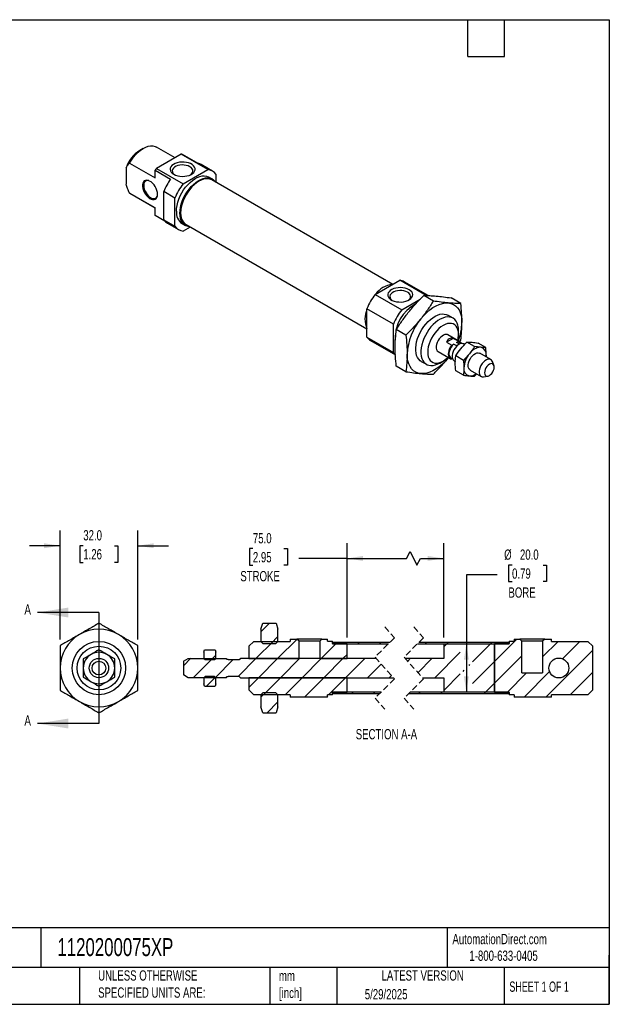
# Model space of a CAD drawing. Header units: millimetres. Extents: x 13 to 546, y 13 to 419.
# Tile 2 of 2: x 303 to 546, y 13 to 419. Entities that reach past the tile are written whole.
import ezdxf

# ---------------------------------------------------------------- set-up
doc = ezdxf.new("R2010")
doc.units = ezdxf.units.MM
doc.header["$LTSCALE"] = 2
doc.linetypes.add('SLD-Dashed', pattern=[1.905, 1.27, -0.635])
doc.linetypes.add('SLD-Solid', pattern=[0])
doc.layers.add('DIMENSIONS', color=140, linetype='SLD-Solid', lineweight=25)
doc.layers.add('TEXT', color=140, linetype='SLD-Solid', lineweight=25)
doc.layers.add('HATCH', color=6, linetype='SLD-Solid')
doc.styles.add('SLDTEXTSTYLE0', font='TXT', dxfattribs={"width": 0.7})
doc.styles.add('SLDTEXTSTYLE1', font='TXT', dxfattribs={"width": 0.65})
doc.dimstyles.new('SLDDIMSTYLE1', dxfattribs={"dimtxt": 4.316016, "dimasz": 6.604, "dimexe": 0, "dimexo": 0.0625, "dimgap": 1.079004, "dimtad": 0, "dimtih": 1, "dimtoh": 1, "dimrnd": 1e-09, "dimzin": 4, "dimdsep": 46, "dimtxsty": 'SLDTEXTSTYLE0', "dimsah": 1, "dimcen": 0.09, "dimadec": 0, "dimazin": 1, "dimtfac": 1, "dimtmove": 0, "dimatfit": 0, "dimfxl": 0, "dimfrac": 2, "dimtolj": 1, "dimtzin": 12, "dimarcsym": 0})
doc.dimstyles.new('SLDDIMSTYLE3', dxfattribs={"dimtxt": 4.316016, "dimasz": 6.604, "dimexe": 0, "dimexo": 0.0625, "dimgap": 1.079004, "dimtad": 0, "dimtih": 1, "dimtoh": 1, "dimrnd": 1e-09, "dimzin": 4, "dimdsep": 46, "dimtxsty": 'SLDTEXTSTYLE0', "dimsah": 1, "dimcen": 0.09, "dimadec": 0, "dimazin": 1, "dimtfac": 1, "dimtofl": 0, "dimtmove": 0, "dimatfit": 3, "dimfxl": 0, "dimfrac": 2, "dimtolj": 1, "dimtzin": 12, "dimarcsym": 0})

# ---------------------------------------------------------------- blocks, each defined once
blk = doc.blocks.new('_D_7')
at = {"layer": 'DIMENSIONS'}
for p, q in [((319.55, 163.28), (319.55, 208.32)), ((351.55, 163.28), (351.55, 208.32)), ((319.55, 201.97), (306.85, 201.97)), ((329.08, 201.97), (327.63, 201.97)), ((327.63, 201.97), (327.63, 195.11)), ((341.9, 201.97), (343.35, 201.97)), ((343.35, 201.97), (343.35, 195.11)), ((351.55, 201.97), (364.25, 201.97)), ((327.63, 195.11), (329.08, 195.11)), ((343.35, 195.11), (341.9, 195.11))]:
    blk.add_line(p, q, dxfattribs=at)
for points in [[(319.55, 201.97), (312.94, 202.99), (312.94, 200.96)], [(351.55, 201.97), (358.15, 200.96), (358.15, 202.99)]]:
    blk.add_solid(points, dxfattribs=at)
at = {"layer": 'DIMENSIONS', "char_height": 4.233, "attachment_point": 1, "style": 'SLDTEXTSTYLE0'}
for s, insert in [('32.0', (329.08, 208.4)), ('1.26', (329.08, 200.57))]:
    blk.add_mtext(s, dxfattribs=dict(at, insert=insert))
blk = doc.blocks.new('_D_18')
at = {"layer": 'DIMENSIONS'}
for p, q in [((505.98, 194.01), (504.53, 194.01)), ((504.53, 194.01), (504.53, 187.15)), ((518.8, 194.01), (520.25, 194.01)), ((520.25, 194.01), (520.25, 187.15)), ((499.82, 189.97), (487.12, 189.97)), ((487.12, 189.97), (487.12, 161.5)), ((504.53, 187.15), (505.98, 187.15)), ((520.25, 187.15), (518.8, 187.15)), ((487.12, 161.5), (487.12, 141.5))]:
    blk.add_line(p, q, dxfattribs=at)
for points in [[(487.12, 161.5), (486.11, 154.89), (488.14, 154.89)], [(487.12, 141.5), (488.14, 148.1), (486.11, 148.1)]]:
    blk.add_solid(points, dxfattribs=at)
at = {"layer": 'DIMENSIONS', "char_height": 4.233, "attachment_point": 1, "style": 'SLDTEXTSTYLE0'}
for s, insert in [('%%c', (502.72, 200.43)), ('20.0', (509.24, 200.43)), ('0.79', (505.98, 192.61)), ('BORE', (504.49, 184.78))]:
    blk.add_mtext(s, dxfattribs=dict(at, insert=insert))
blk = doc.blocks.new('_D_19')
at = {"layer": 'DIMENSIONS'}
for p, q in [((399.06, 200.77), (397.61, 200.77)), ((397.61, 200.77), (397.61, 193.91)), ((411.88, 200.77), (413.33, 200.77)), ((413.33, 200.77), (413.33, 193.91)), ((437.89, 164.11), (437.89, 203.09)), ((462.5, 196.74), (463.91, 199.56)), ((463.91, 199.56), (466.74, 193.91)), ((477.79, 164.04), (477.79, 203.09)), ((437.89, 196.74), (418.03, 196.74)), ((437.89, 196.74), (462.5, 196.74)), ((466.74, 193.91), (468.15, 196.74)), ((468.15, 196.74), (477.79, 196.74)), ((397.61, 193.91), (399.06, 193.91)), ((413.33, 193.91), (411.88, 193.91))]:
    blk.add_line(p, q, dxfattribs=at)
for points in [[(437.89, 196.74), (444.5, 195.72), (444.5, 197.75)], [(477.79, 196.74), (471.19, 197.75), (471.19, 195.72)]]:
    blk.add_solid(points, dxfattribs=at)
at = {"layer": 'DIMENSIONS', "char_height": 4.233, "attachment_point": 1, "style": 'SLDTEXTSTYLE0'}
for s, insert in [('75.0', (399.06, 207.2)), ('2.95', (399.06, 199.37)), ('STROKE', (393.88, 191.55))]:
    blk.add_mtext(s, dxfattribs=dict(at, insert=insert))
blk = doc.blocks.new('SW_HATCH_0')
at = {"layer": 'HATCH', "color": 0}
for p, q in [((-102.08, 6.5), (-105.62, 2.97)), ((-102.08, 6.5), (-105.62, 2.97)), ((-102.08, 6.5), (-105.62, 2.97)), ((-98.62, 0.99), (-101.39, -1.79)), ((-98.62, 0.99), (-101.39, -1.79)), ((-98.62, 0.99), (-101.39, -1.79)), ((0, 0), (-9.22, -9.22)), ((0, 0), (-9.22, -9.22)), ((0, 0), (-9.22, -9.22)), ((-100.58, -0.97), (-107.58, -7.97)), ((-100.58, -0.97), (-107.58, -7.97)), ((-100.58, -0.97), (-107.58, -7.97)), ((-90.69, -0.07), (-98.6, -7.97)), ((-90.69, -0.07), (-98.6, -7.97)), ((-90.69, -0.07), (-98.6, -7.97)), ((-74.56, -1.9), (-80.64, -7.97)), ((-74.56, -1.9), (-80.64, -7.97)), ((-74.56, -1.9), (-80.64, -7.97)), ((-74, -1.34), (-74.64, -1.97)), ((-74, -1.34), (-74.64, -1.97)), ((-74, -1.34), (-74.64, -1.97)), ((-65.02, -1.34), (-65.66, -1.97)), ((-65.02, -1.34), (-65.66, -1.97)), ((-65.02, -1.34), (-65.66, -1.97)), ((-56.04, -1.34), (-56.68, -1.97)), ((-56.04, -1.34), (-56.68, -1.97)), ((-56.04, -1.34), (-56.68, -1.97)), ((-37.26, -1.34), (-37.9, -1.97)), ((-37.26, -1.34), (-37.9, -1.97)), ((-37.26, -1.34), (-37.9, -1.97)), ((-28.92, -1.97), (-30.22, -3.28)), ((-28.92, -1.97), (-30.22, -3.28)), ((-28.92, -1.97), (-30.22, -3.28)), ((-28.28, -1.34), (-28.92, -1.97)), ((-28.28, -1.34), (-28.92, -1.97)), ((-28.28, -1.34), (-28.92, -1.97)), ((-10.96, -1.97), (-18.37, -9.39)), ((-10.96, -1.97), (-18.37, -9.39)), ((-10.96, -1.97), (-18.37, -9.39)), ((-10.32, -1.34), (-10.96, -1.97)), ((-10.32, -1.34), (-10.96, -1.97)), ((-10.32, -1.34), (-10.96, -1.97)), ((16.99, -0.97), (10.56, -7.4)), ((16.99, -0.97), (10.56, -7.4)), ((16.99, -0.97), (10.56, -7.4)), ((25.97, -0.97), (18.78, -8.16)), ((25.97, -0.97), (18.78, -8.16)), ((25.97, -0.97), (18.78, -8.16)), ((-134.52, -7.97), (-137.62, -11.07)), ((-134.52, -7.97), (-137.62, -11.07)), ((-134.52, -7.97), (-137.62, -11.07)), ((-125.54, -7.97), (-133.54, -15.97)), ((-125.54, -7.97), (-133.54, -15.97)), ((-125.54, -7.97), (-133.54, -15.97)), ((-124.22, -6.65), (-126.08, -8.52)), ((-124.22, -6.65), (-126.08, -8.52)), ((-124.22, -6.65), (-126.08, -8.52)), ((-107.58, -7.97), (-115.08, -15.47)), ((-107.58, -7.97), (-115.08, -15.47)), ((-107.58, -7.97), (-115.08, -15.47)), ((-98.6, -7.97), (-106.6, -15.97)), ((-98.6, -7.97), (-106.6, -15.97)), ((-98.6, -7.97), (-106.6, -15.97)), ((-89.62, -7.97), (-97.62, -15.97)), ((-89.62, -7.97), (-97.62, -15.97)), ((-89.62, -7.97), (-97.62, -15.97)), ((-80.64, -7.97), (-88.64, -15.97)), ((-80.64, -7.97), (-88.64, -15.97)), ((-80.64, -7.97), (-88.64, -15.97)), ((-71.66, -7.97), (-79.66, -15.97)), ((-71.66, -7.97), (-79.66, -15.97)), ((-71.66, -7.97), (-79.66, -15.97)), ((-70.12, -6.44), (-71.66, -7.97)), ((-70.12, -6.44), (-71.66, -7.97)), ((-70.12, -6.44), (-71.66, -7.97)), ((-62.68, -7.97), (-70.68, -15.97)), ((-62.68, -7.97), (-70.68, -15.97)), ((-62.68, -7.97), (-70.68, -15.97)), ((-43.9, -7.97), (-45.08, -9.16)), ((-43.9, -7.97), (-45.08, -9.16)), ((-43.9, -7.97), (-45.08, -9.16)), ((-34.92, -7.97), (-40.85, -13.91)), ((-34.92, -7.97), (-40.85, -13.91)), ((-34.92, -7.97), (-40.85, -13.91)), ((-23.4, -5.44), (-33.94, -15.97)), ((-23.4, -5.44), (-33.94, -15.97)), ((-23.4, -5.44), (-33.94, -15.97)), ((2, -6.98), (-9.22, -18.2)), ((2, -6.98), (-9.22, -18.2)), ((2, -6.98), (-9.22, -18.2)), ((31.28, -4.64), (11.97, -23.95)), ((31.28, -4.64), (11.97, -23.95)), ((31.28, -4.64), (11.97, -23.95)), ((-117.06, -8.47), (-124.56, -15.97)), ((-117.06, -8.47), (-124.56, -15.97)), ((-117.06, -8.47), (-124.56, -15.97)), ((-56.04, -10.32), (-61.7, -15.97)), ((-56.04, -10.32), (-61.7, -15.97)), ((-56.04, -10.32), (-61.7, -15.97)), ((-19.56, -10.58), (-19.89, -10.9)), ((-19.56, -10.58), (-19.89, -10.9)), ((-19.56, -10.58), (-19.89, -10.9)), ((-9.22, -9.22), (-18.37, -18.37)), ((-9.22, -9.22), (-18.37, -18.37)), ((-9.22, -9.22), (-18.37, -18.37)), ((-124.39, -15.8), (-128.06, -19.48)), ((-124.39, -15.8), (-128.06, -19.48)), ((-124.39, -15.8), (-128.06, -19.48)), ((-106.6, -15.97), (-110.62, -19.99)), ((-106.6, -15.97), (-110.62, -19.99)), ((-106.6, -15.97), (-110.62, -19.99)), ((-97.62, -15.97), (-104.62, -22.97)), ((-97.62, -15.97), (-104.62, -22.97)), ((-97.62, -15.97), (-104.62, -22.97)), ((-88.64, -15.97), (-95.64, -22.97)), ((-88.64, -15.97), (-95.64, -22.97)), ((-88.64, -15.97), (-95.64, -22.97)), ((-79.66, -15.97), (-87.63, -23.95)), ((-79.66, -15.97), (-87.63, -23.95)), ((-79.66, -15.97), (-87.63, -23.95)), ((-70.68, -15.97), (-77.78, -23.07)), ((-70.68, -15.97), (-77.78, -23.07)), ((-70.68, -15.97), (-77.78, -23.07)), ((-51.81, -15.07), (-52.72, -15.97)), ((-51.81, -15.07), (-52.72, -15.97)), ((-51.81, -15.07), (-52.72, -15.97)), ((-23.4, -14.42), (-30.22, -21.24)), ((-23.4, -14.42), (-30.22, -21.24)), ((-23.4, -14.42), (-30.22, -21.24)), ((-21.89, -12.9), (-22.35, -13.37)), ((-21.89, -12.9), (-22.35, -13.37)), ((-21.89, -12.9), (-22.35, -13.37)), ((3.96, -14), (-4.09, -22.05)), ((3.96, -14), (-4.09, -22.05)), ((3.96, -14), (-4.09, -22.05)), ((13.47, -13.47), (2.99, -23.95)), ((13.47, -13.47), (2.99, -23.95)), ((13.47, -13.47), (2.99, -23.95)), ((31.28, -13.62), (21.93, -22.97)), ((31.28, -13.62), (21.93, -22.97)), ((31.28, -13.62), (21.93, -22.97)), ((-9.22, -18.2), (-12.99, -21.97)), ((-9.22, -18.2), (-12.99, -21.97)), ((-9.22, -18.2), (-12.99, -21.97)), ((-103.8, -22.16), (-105.62, -23.97)), ((-103.8, -22.16), (-105.62, -23.97)), ((-103.8, -22.16), (-105.62, -23.97)), ((-78.12, -23.42), (-78.65, -23.95)), ((-78.12, -23.42), (-78.65, -23.95)), ((-78.12, -23.42), (-78.65, -23.95)), ((-67.7, -21.97), (-68.33, -22.61)), ((-67.7, -21.97), (-68.33, -22.61)), ((-67.7, -21.97), (-68.33, -22.61)), ((-58.72, -21.97), (-59.35, -22.61)), ((-58.72, -21.97), (-59.35, -22.61)), ((-58.72, -21.97), (-59.35, -22.61)), ((-39.94, -21.97), (-40.57, -22.61)), ((-39.94, -21.97), (-40.57, -22.61)), ((-39.94, -21.97), (-40.57, -22.61)), ((-30.96, -21.97), (-31.59, -22.61)), ((-30.96, -21.97), (-31.59, -22.61)), ((-30.96, -21.97), (-31.59, -22.61)), ((-12.99, -21.97), (-13.63, -22.61)), ((-12.99, -21.97), (-13.63, -22.61)), ((-12.99, -21.97), (-13.63, -22.61)), ((-4.01, -21.97), (-4.65, -22.61)), ((-4.01, -21.97), (-4.65, -22.61)), ((-4.01, -21.97), (-4.65, -22.61)), ((-98.62, -25.96), (-103.11, -30.45)), ((-98.62, -25.96), (-103.11, -30.45)), ((-98.62, -25.96), (-103.11, -30.45))]:
    blk.add_line(p, q, dxfattribs=at)

msp = doc.modelspace()

# ---------------------------------------------------------------- linework, layer by layer
for p, q in [((353.795, 365.977), (352.381, 365.16)), ((366.935, 362.112), (359.296, 366.522)), ((369.463, 363.571), (359.343, 357.73)), ((380.423, 357.244), (369.463, 363.571)), ((376.424, 359.796), (370.06, 363.47)), ((346.725, 357.913), (346.725, 351.18)), ((348.14, 359.895), (358.746, 353.771)), ((359.343, 357.73), (370.304, 351.402)), ((382.338, 356.627), (377.742, 359.28)), ((358.746, 356.938), (365.11, 353.264)), ((358.746, 353.771), (358.746, 356.938)), ((370.304, 351.402), (380.423, 357.244)), ((382.327, 353.342), (380.913, 354.158)), ((383.831, 355.276), (383.831, 351.937)), ((456.726, 309.855), (382.095, 352.939)), ((358.746, 341.442), (348.14, 347.565)), ((348.297, 347.469), (348.14, 347.565)), ((348.297, 347.469), (358.746, 341.437)), ((366.896, 345.5), (362.299, 348.153)), ((362.299, 336.467), (362.299, 348.153)), ((366.896, 333.814), (366.896, 345.5)), ((358.746, 338.275), (358.746, 341.442)), ((362.687, 336), (358.746, 338.275)), ((362.299, 336.467), (366.896, 333.814)), ((363.793, 335.117), (368.389, 332.464)), ((369.814, 334.932), (371.228, 334.116)), ((373.196, 333.516), (370.304, 331.846)), ((371.46, 334.518), (446.092, 291.435)), ((449.499, 305.684), (459.619, 311.525)), ((470.579, 305.198), (459.619, 311.525)), ((471.374, 305.227), (461.534, 310.908)), ((449.499, 305.684), (460.46, 299.356)), ((473.51, 302.972), (469.55, 305.258)), ((460.46, 299.356), (468.124, 303.781)), ((484.823, 301.961), (480.864, 304.247)), ((457.052, 293.454), (446.092, 299.781)), ((446.092, 288.095), (446.092, 299.781)), ((481.626, 295.903), (479.504, 297.127)), ((457.052, 281.768), (457.052, 293.454)), ((462.196, 288.898), (458.236, 291.184)), ((484.49, 286.166), (479.54, 289.024)), ((483.904, 289.234), (483.904, 290.866)), ((446.092, 288.095), (457.052, 281.768)), ((447.585, 286.745), (457.847, 280.821)), ((481.738, 287.575), (478.999, 285.994)), ((478.999, 285.994), (481.121, 284.77)), ((481.121, 284.77), (481.894, 285.216)), ((483.859, 286.351), (481.738, 287.575)), ((481.894, 285.216), (483.025, 284.563)), ((483.086, 285.904), (483.859, 286.351)), ((484.217, 285.251), (483.086, 285.904)), ((484.974, 285.425), (484.29, 285.82)), ((484.392, 286.223), (484.823, 286.875)), ((486.45, 285.035), (486.045, 285.268)), ((490.502, 284.206), (487.347, 286.027)), ((495.098, 283.795), (491.944, 285.616)), ((475.54, 282.096), (480.49, 279.238)), ((497.218, 278.819), (492.692, 281.431)), ((495.246, 279.957), (495.289, 280.62)), ((495.289, 280.62), (495.254, 279.952)), ((468.505, 278.074), (470.626, 276.85)), ((476.127, 277.395), (477.541, 278.211)), ((479.662, 279.552), (479.748, 279.667)), ((479.751, 279.665), (479.662, 279.552)), ((480.69, 279.585), (481.374, 279.19)), ((481.365, 279.195), (481.121, 279.054)), ((482.046, 278.34), (482.603, 278.018)), ((485.906, 278.488), (482.751, 280.309)), ((498.512, 276.452), (497.86, 278.046)), ((462.196, 273.812), (458.236, 276.098)), ((485.906, 272.359), (482.751, 274.181)), ((488.693, 274.503), (493.218, 271.89)), ((490.502, 271.949), (491.4, 272.94)), ((494.209, 271.721), (495.914, 271.953)), ((402.393, 167.499), (403.093, 169.974)), ((402.393, 167.499), (402.393, 162.499)), ((403.093, 169.974), (408.693, 169.974)), ((408.693, 169.974), (409.393, 167.499)), ((409.393, 162.499), (409.393, 167.499)), ((414.393, 163.474), (414.393, 162.499)), ((414.393, 163.474), (417.243, 163.474)), ((418.11, 162.607), (417.243, 163.474)), ((427.543, 163.474), (417.243, 163.474)), ((418.11, 155.499), (418.11, 162.607)), ((426.676, 162.607), (418.11, 162.607)), ((427.543, 163.474), (426.676, 162.607)), ((426.676, 162.607), (426.676, 155.499)), ((427.543, 163.474), (429.893, 163.474)), ((429.893, 162.599), (429.893, 163.474)), ((429.893, 162.599), (431.893, 162.599)), ((431.893, 161.574), (431.893, 162.599)), ((504.791, 162.599), (504.791, 161.574)), ((504.791, 162.599), (506.791, 162.599)), ((506.791, 163.474), (506.791, 162.599)), ((506.791, 163.474), (509.141, 163.474)), ((510.008, 162.607), (509.141, 163.474)), ((519.441, 163.474), (509.141, 163.474)), ((510.008, 149.474), (510.008, 162.607)), ((518.574, 162.607), (510.008, 162.607)), ((519.441, 163.474), (518.574, 162.607)), ((518.574, 162.607), (518.574, 149.474)), ((519.441, 163.474), (522.291, 163.474)), ((522.291, 162.499), (522.291, 163.474)), ((378.793, 157.999), (379.062, 159.005)), ((379.062, 159.005), (383.523, 159.005)), ((383.523, 159.005), (383.793, 157.999)), ((397.393, 160.499), (399.393, 162.499)), ((397.393, 160.499), (397.393, 155.499)), ((399.393, 162.499), (414.393, 162.499)), ((402.393, 162.499), (403.205, 161.687)), ((403.205, 161.687), (408.581, 161.687)), ((408.581, 161.687), (409.393, 162.499)), ((431.893, 162.134), (431.893, 161.499)), ((431.893, 162.134), (455.582, 162.134)), ((431.893, 161.574), (437.893, 161.574)), ((431.893, 161.499), (454.947, 161.499)), ((437.893, 155.499), (437.893, 161.574)), ((466.947, 161.499), (504.791, 161.499)), ((467.582, 162.134), (504.791, 162.134)), ((477.791, 161.499), (498.791, 161.499)), ((477.791, 161.499), (477.791, 155.499)), ((498.791, 161.574), (498.791, 141.424)), ((498.791, 161.574), (504.791, 161.574)), ((498.791, 141.499), (498.791, 161.499)), ((504.791, 161.499), (504.791, 162.134)), ((522.291, 162.499), (537.291, 162.499)), ((537.291, 162.499), (539.291, 160.499)), ((539.291, 142.499), (539.291, 160.499)), ((370.393, 154.344), (372.393, 155.499)), ((372.393, 155.499), (388.193, 155.499)), ((378.793, 157.999), (378.793, 155.499)), ((378.793, 155.499), (379.334, 154.957)), ((379.334, 154.957), (383.251, 154.957)), ((383.251, 154.957), (383.793, 155.499)), ((383.793, 155.499), (383.793, 157.999)), ((388.193, 155.099), (388.193, 155.499)), ((388.193, 155.099), (388.693, 155.099)), ((388.693, 155.099), (388.793, 154.999)), ((388.793, 154.999), (393.393, 154.999)), ((393.393, 154.999), (393.893, 155.499)), ((449.878, 155.499), (393.893, 155.499)), ((397.393, 155.499), (418.11, 155.499)), ((426.676, 155.499), (437.893, 155.499)), ((477.791, 155.499), (461.878, 155.499)), ((370.393, 154.344), (370.393, 148.654)), ((372.393, 147.499), (370.393, 148.654)), ((388.193, 147.499), (372.393, 147.499)), ((379.334, 148.04), (378.793, 147.499)), ((378.793, 147.499), (378.793, 144.999)), ((383.251, 148.04), (379.334, 148.04)), ((383.793, 147.499), (383.251, 148.04)), ((383.793, 144.999), (383.793, 147.499)), ((388.693, 147.899), (388.193, 147.899)), ((388.193, 147.499), (388.193, 147.899)), ((388.793, 147.999), (388.693, 147.899)), ((393.393, 147.999), (388.793, 147.999)), ((393.893, 147.499), (393.393, 147.999)), ((393.893, 147.499), (457.001, 147.499)), ((437.893, 147.499), (397.393, 147.499)), ((397.393, 147.499), (397.393, 142.499)), ((437.893, 141.424), (437.893, 147.499)), ((469.001, 147.499), (477.791, 147.499)), ((477.791, 147.499), (477.791, 141.499)), ((510.008, 149.474), (518.574, 149.474)), ((379.062, 143.993), (378.793, 144.999)), ((379.062, 143.993), (383.523, 143.993)), ((383.793, 144.999), (383.523, 143.993)), ((399.393, 140.499), (397.393, 142.499)), ((539.291, 142.499), (537.291, 140.499)), ((414.393, 140.499), (399.393, 140.499)), ((403.205, 141.311), (402.393, 140.499)), ((402.393, 140.499), (402.393, 135.499)), ((408.581, 141.311), (403.205, 141.311)), ((409.393, 140.499), (408.581, 141.311)), ((409.393, 135.499), (409.393, 140.499)), ((414.393, 140.499), (414.393, 139.524)), ((429.893, 139.524), (414.393, 139.524)), ((429.893, 139.524), (429.893, 140.399)), ((431.893, 140.399), (429.893, 140.399)), ((431.893, 141.499), (431.893, 140.864)), ((451.932, 141.499), (431.893, 141.499)), ((437.893, 141.424), (431.893, 141.424)), ((431.893, 140.399), (431.893, 141.424)), ((451.297, 140.864), (431.893, 140.864)), ((504.791, 140.864), (463.297, 140.864)), ((504.791, 141.499), (463.932, 141.499)), ((498.791, 141.499), (477.791, 141.499)), ((504.791, 141.424), (498.791, 141.424)), ((504.791, 140.864), (504.791, 141.499)), ((504.791, 141.424), (504.791, 140.399)), ((506.791, 140.399), (504.791, 140.399)), ((506.791, 140.399), (506.791, 139.524)), ((522.291, 139.524), (506.791, 139.524)), ((537.291, 140.499), (522.291, 140.499)), ((522.291, 139.524), (522.291, 140.499)), ((403.093, 133.024), (402.393, 135.499)), ((409.393, 135.499), (408.693, 133.024)), ((403.093, 133.024), (408.693, 133.024))]:
    msp.add_line(p, q)
at = {"color": 7, "linetype": 'SLD-Dashed', "lineweight": 18}
for p, q in [((453.44, 168.484), (457.44, 163.991)), ((465.44, 168.484), (469.44, 163.991)), ((457.44, 163.991), (449.44, 155.991)), ((469.44, 163.991), (461.44, 155.991)), ((449.44, 155.991), (457.44, 147.006)), ((461.44, 155.991), (469.44, 147.006)), ((457.44, 147.006), (449.44, 139.006)), ((469.44, 147.006), (461.44, 139.006)), ((449.44, 139.006), (453.44, 134.514)), ((461.44, 139.006), (465.44, 134.514))]:
    msp.add_line(p, q, dxfattribs=at)
at = {"flags": 128}
for points in [[(348.14, 359.895), (348.914, 361.169), (349.778, 362.366), (350.716, 363.465), (351.711, 364.445), (352.744, 365.287), (353.797, 365.977), (354.849, 366.502), (355.882, 366.852), (356.877, 367.021), (357.815, 367.006), (358.679, 366.806), (359.296, 366.522)], [(366.418, 355.283), (367.173, 354.923), (368.033, 354.652), (368.965, 354.48), (369.937, 354.413), (370.914, 354.453), (371.86, 354.599), (372.74, 354.846), (373.524, 355.185), (374.183, 355.603), (374.692, 356.086), (375.034, 356.615), (375.197, 357.173), (375.174, 357.738), (374.965, 358.29), (374.58, 358.81), (374.031, 359.278), (373.339, 359.677), (372.528, 359.994), (371.628, 360.217), (370.671, 360.337), (369.693, 360.35), (368.727, 360.257), (367.81, 360.059), (366.974, 359.765), (366.249, 359.385), (365.662, 358.932), (365.235, 358.424), (364.981, 357.878), (364.911, 357.314), (365.028, 356.753), (365.326, 356.214), (365.795, 355.718), (366.418, 355.283)], [(373.367, 355.106), (373.388, 355.121), (373.876, 355.554), (374.197, 356.037), (374.337, 356.547), (374.29, 357.064), (374.058, 357.563), (373.652, 358.024), (373.089, 358.425), (372.393, 358.751), (371.595, 358.985), (370.73, 359.119), (369.836, 359.146), (368.951, 359.065), (368.116, 358.88), (367.365, 358.598), (366.731, 358.233), (366.244, 357.799), (365.923, 357.317), (365.783, 356.806), (365.83, 356.29), (366.061, 355.791), (366.468, 355.33), (366.753, 355.106)], [(367.514, 340.014), (367.579, 341.21), (367.771, 342.461), (368.088, 343.747), (368.524, 345.045), (369.073, 346.335), (369.725, 347.596), (370.47, 348.806), (371.294, 349.947), (372.186, 350.999), (373.13, 351.945), (374.111, 352.769), (375.112, 353.459), (376.117, 354.002), (377.11, 354.39), (378.074, 354.616), (378.994, 354.677), (379.854, 354.571), (380.64, 354.301), (380.913, 354.158)], [(368.929, 339.198), (368.993, 340.394), (369.185, 341.645), (369.502, 342.93), (369.939, 344.228), (370.487, 345.519), (371.139, 346.779), (371.884, 347.99), (372.709, 349.131), (373.6, 350.183), (374.544, 351.129), (375.525, 351.953), (376.526, 352.643), (377.531, 353.186), (378.524, 353.573), (379.488, 353.8), (380.408, 353.86), (381.268, 353.755), (382.054, 353.485), (382.754, 353.054), (383.356, 352.471), (383.684, 352.022)], [(359.736, 347.035), (359.673, 347.795), (359.484, 348.598), (359.179, 349.41), (358.768, 350.198), (358.271, 350.93), (357.705, 351.577), (357.096, 352.111), (356.467, 352.51), (355.845, 352.76), (355.255, 352.848), (354.721, 352.772), (354.264, 352.534), (353.905, 352.145), (353.656, 351.621), (353.53, 350.982), (353.53, 350.255), (353.656, 349.47), (353.905, 348.658), (354.264, 347.854), (354.721, 347.09), (355.255, 346.397), (355.845, 345.803), (356.467, 345.334), (357.096, 345.008), (357.705, 344.838), (358.271, 344.832), (358.768, 344.99), (359.179, 345.305), (359.484, 345.764), (359.673, 346.349), (359.736, 347.035)], [(356.096, 352.677), (356.012, 352.696), (355.458, 352.731), (354.968, 352.602), (354.562, 352.316), (354.259, 351.885), (354.072, 351.328), (354.009, 350.668), (354.072, 349.936), (354.259, 349.162), (354.562, 348.381), (354.968, 347.627), (355.458, 346.932), (356.012, 346.328), (356.605, 345.84), (357.211, 345.49), (357.804, 345.293), (358.357, 345.259), (358.848, 345.387), (359.253, 345.673), (359.556, 346.104), (359.691, 346.45)], [(382.095, 352.939), (381.355, 353.261), (380.538, 353.42), (379.655, 353.413), (378.724, 353.24), (377.759, 352.905), (376.777, 352.413), (375.796, 351.772), (374.831, 350.993), (373.9, 350.09), (373.017, 349.079), (372.2, 347.975), (371.46, 346.8), (370.811, 345.571), (370.265, 344.311), (369.83, 343.041), (369.514, 341.783), (369.322, 340.558), (369.257, 339.388), (369.322, 338.291), (369.514, 337.288), (369.83, 336.395), (370.265, 335.627), (370.811, 334.998), (371.46, 334.519), (371.46, 334.518)], [(373.05, 333.601), (372.709, 333.629), (371.884, 333.818), (371.139, 334.169), (370.487, 334.677), (369.939, 335.333), (369.502, 336.128), (369.185, 337.047), (368.993, 338.076), (368.929, 339.198)], [(463.504, 307.645), (462.749, 308.005), (461.89, 308.276), (460.957, 308.448), (459.985, 308.515), (459.008, 308.475), (458.063, 308.328), (457.182, 308.082), (456.398, 307.743), (455.74, 307.325), (455.23, 306.842), (454.888, 306.312), (454.726, 305.755), (454.749, 305.19), (454.957, 304.638), (455.342, 304.118), (455.891, 303.65), (456.584, 303.25), (457.394, 302.934), (458.294, 302.711), (459.251, 302.591), (460.23, 302.577), (461.195, 302.671), (462.113, 302.869), (462.949, 303.163), (463.673, 303.543), (464.26, 303.996), (464.688, 304.504), (464.941, 305.05), (465.011, 305.614), (464.895, 306.175), (464.597, 306.713), (464.127, 307.209), (463.504, 307.645)], [(462.891, 306.583), (462.195, 306.909), (461.397, 307.143), (460.533, 307.277), (459.638, 307.304), (458.754, 307.223), (457.918, 307.038), (457.167, 306.756), (456.534, 306.391), (456.046, 305.957), (455.725, 305.475), (455.585, 304.964), (455.632, 304.448), (455.864, 303.949), (456.27, 303.488), (456.555, 303.264)], [(468.348, 295.649), (469.524, 297.01), (470.76, 298.243), (472.04, 299.333), (473.347, 300.264), (474.662, 301.023), (475.969, 301.601), (477.249, 301.99), (478.486, 302.184), (479.662, 302.181)], [(479.662, 302.181), (480.761, 301.98), (481.769, 301.586), (482.671, 301.002), (483.457, 300.237), (484.115, 299.301), (484.636, 298.207), (485.013, 296.969), (485.242, 295.605), (485.318, 294.132)], [(468.505, 278.074), (468.082, 278.359), (467.486, 278.938), (466.997, 279.658), (466.623, 280.509), (466.37, 281.476), (466.242, 282.544), (466.242, 283.695), (466.37, 284.91), (466.623, 286.17), (466.997, 287.452), (467.486, 288.737), (468.082, 290.004), (468.775, 291.231), (469.555, 292.399), (470.407, 293.487), (471.318, 294.479), (472.274, 295.358), (473.258, 296.11), (474.254, 296.722), (475.246, 297.184), (476.218, 297.489), (477.153, 297.632), (478.037, 297.609), (478.854, 297.423), (479.504, 297.127)], [(483.904, 290.866), (483.84, 291.978), (483.65, 292.998), (483.336, 293.909), (482.903, 294.696), (482.36, 295.347), (481.713, 295.85), (480.976, 296.198), (480.158, 296.385), (479.274, 296.407), (478.339, 296.264), (477.367, 295.96), (476.375, 295.497), (475.379, 294.885), (474.395, 294.134), (473.44, 293.255), (472.528, 292.263), (471.676, 291.174), (470.897, 290.006), (470.203, 288.779), (469.607, 287.513), (469.118, 286.228), (468.744, 284.945), (468.491, 283.686), (468.364, 282.471), (468.364, 281.32), (468.491, 280.252), (468.744, 279.284), (469.118, 278.433), (469.607, 277.713), (470.203, 277.135), (470.897, 276.708), (471.676, 276.44), (472.528, 276.336), (473.44, 276.396), (474.395, 276.62), (475.379, 277.005), (476.127, 277.395)], [(483.904, 289.234), (483.839, 290.242), (483.646, 291.155), (483.329, 291.954), (482.894, 292.623), (482.35, 293.149), (481.708, 293.519), (480.981, 293.728), (480.184, 293.771), (479.333, 293.646), (478.446, 293.357), (477.54, 292.909), (476.635, 292.311), (475.747, 291.576), (474.897, 290.718), (474.1, 289.756), (473.373, 288.708), (472.731, 287.596), (472.186, 286.442), (471.751, 285.271), (471.434, 284.105), (471.241, 282.969), (471.176, 281.886), (471.241, 280.877), (471.434, 279.964), (471.751, 279.165), (472.186, 278.496), (472.731, 277.971), (473.373, 277.6), (474.1, 277.391), (474.897, 277.349), (475.747, 277.473), (476.635, 277.763), (477.54, 278.211), (478.446, 278.809), (479.333, 279.544), (479.572, 279.768)], [(479.54, 289.024), (479.371, 289.106), (478.865, 289.21), (478.297, 289.144), (477.693, 288.909), (477.083, 288.519), (476.493, 287.99), (475.953, 287.347), (475.487, 286.62), (475.117, 285.845), (474.86, 285.055), (474.728, 284.29), (474.728, 283.583), (474.86, 282.969), (475.117, 282.477), (475.487, 282.128), (475.54, 282.096)], [(481.121, 284.77), (480.628, 284.086), (480.22, 283.341), (479.915, 282.566), (479.725, 281.797), (479.662, 281.069), (479.725, 280.416), (479.915, 279.865), (480.22, 279.443), (480.628, 279.169), (481.121, 279.054)], [(481.894, 285.216), (481.317, 284.634), (480.808, 283.939), (480.399, 283.171), (480.111, 282.375), (479.963, 281.599), (479.963, 280.888), (480.111, 280.283), (480.399, 279.819), (480.69, 279.585)], [(486.045, 285.268), (485.877, 285.351), (485.37, 285.455), (484.802, 285.388), (484.199, 285.154), (483.588, 284.763), (482.999, 284.234), (482.458, 283.591), (481.992, 282.865), (481.622, 282.089), (481.365, 281.3), (481.234, 280.534), (481.234, 279.828), (481.365, 279.214), (481.622, 278.721), (481.992, 278.373), (482.046, 278.34)], [(468.348, 273.021), (467.249, 273.221), (466.241, 273.616), (465.338, 274.2), (464.552, 274.965), (463.894, 275.901), (463.373, 276.995), (462.996, 278.233), (462.767, 279.597), (462.691, 281.069)], [(488.693, 274.503), (488.639, 274.536), (488.269, 274.884), (488.012, 275.377), (487.881, 275.991), (487.881, 276.697), (488.012, 277.463), (488.269, 278.252), (488.639, 279.028), (489.105, 279.754), (489.645, 280.397), (490.235, 280.926), (490.846, 281.317), (491.449, 281.551), (492.017, 281.618), (492.523, 281.514), (492.692, 281.431)], [(479.662, 279.552), (478.486, 278.191), (477.249, 276.958), (475.969, 275.869), (474.662, 274.938), (473.347, 274.178), (472.04, 273.6), (470.76, 273.212), (469.524, 273.018), (468.348, 273.021)], [(497.86, 278.046), (497.785, 278.208), (497.47, 278.631), (497.049, 278.901), (496.543, 279.005), (495.975, 278.939), (495.371, 278.704), (494.76, 278.314), (494.171, 277.784), (493.631, 277.142), (493.164, 276.415), (492.794, 275.639), (492.537, 274.85), (492.406, 274.085), (492.406, 273.378), (492.537, 272.764), (492.794, 272.272), (493.164, 271.923), (493.631, 271.735), (494.171, 271.716), (494.209, 271.721)], [(498.644, 275.7), (498.575, 276.261), (498.374, 276.706), (498.055, 277.002), (497.638, 277.131), (497.153, 277.083), (496.632, 276.862), (496.111, 276.482), (495.626, 275.97), (495.209, 275.36), (494.89, 274.694), (494.689, 274.018), (494.62, 273.377), (494.689, 272.815), (494.89, 272.371), (495.209, 272.074), (495.626, 271.945), (496.111, 271.993), (496.632, 272.215), (497.153, 272.595), (497.638, 273.107), (498.055, 273.717), (498.374, 274.382), (498.575, 275.059), (498.644, 275.7)]]:
    msp.add_lwpolyline(points, dxfattribs=at)
for centre, radius in [((335.546, 151.499), 11), ((335.546, 151.499), 9), ((335.546, 151.499), 4), ((525.291, 151.499), 4.1), ((335.546, 151.499), 2.845)]:
    msp.add_circle(centre, radius)
for centre, radius, start, end in [((359.822, 353.522), 13.813, 122.59463, 161.46752), ((368.876, 358.328), 5.276, 77.03231, 83.61362), ((377.483, 343.419), 23.105, 141.73036, 144.18869), ((375.365, 355.15), 4.764, 60.08144, 77.16048), ((379.93, 352.457), 4.813, 35.86342, 84.12583), ((384.51, 339.268), 23.922, 144.19054, 158.19646), ((389.065, 336.635), 23.876, 141.79418, 158.20582), ((373.117, 339.488), 5.627, 174.63414, 234.05368), ((366.254, 339.34), 4.887, 215.98999, 239.76113), ((370.796, 336.634), 4.813, 215.86342, 264.12583), ((457.764, 299.786), 10.058, 96.71866, 143.27596), ((459.104, 306.651), 4.902, 60.27951, 83.96448), ((468.261, 290.916), 23.876, 141.79418, 158.20582), ((462.263, 304.859), 1.835, 299.62948, 69.9716), ((473.956, 287.654), 16.165, 118.50628, 182.836), ((455.385, 295.571), 10.109, 156.83869, 203.16131), ((479.222, 284.589), 23.876, 141.79418, 158.20582), ((487.262, 279.924), 24.598, 140.25884, 177.3298), ((464.117, 294.607), 21.207, 337.79624, 358.71624), ((473.135, 289.355), 10.77, 345.70719, 359.35181), ((450.032, 290.952), 4.867, 215.93961, 239.8115), ((483.595, 284.534), 1.461, 61.6138, 110.39743), ((483.761, 284.899), 1.455, 22.03689, 86.14245), ((461.147, 284.769), 5.077, 216.23019, 228.62674), ((496.062, 274.854), 9.977, 140.22793, 177.36071), ((493.345, 277.968), 5.933, 93.42954, 146.56509), ((492.467, 281.08), 2.858, 350.74812, 79.45322), ((488.917, 274.854), 2.858, 170.74812, 259.45322), ((488.492, 276.422), 4.379, 268.71517, 309.10863), ((335.546, 151.499), 16, 60, 120), ((335.546, 151.499), 16, 120, 180), ((335.546, 151.499), 16, 0, 60), ((335.546, 151.499), 6.5, 120, 180), ((335.546, 151.499), 6.5, 60, 120), ((335.546, 151.499), 6.5, 0, 60), ((335.546, 151.499), 16, 180, 240), ((335.546, 151.499), 6.5, 180, 240), ((335.546, 151.499), 6.5, 300, 0), ((335.546, 151.499), 16, 300, 0), ((335.546, 151.499), 6.5, 240, 300), ((335.546, 151.499), 16, 240, 300)]:
    msp.add_arc(centre, radius, start, end)
for points, knots in [([(346.725, 357.913), (346.921, 358.293), (347.143, 358.641), (347.62, 359.295), (347.874, 359.601), (348.14, 359.895)], [0, 0, 0, 0, 0.5, 0.5, 1, 1, 1, 1]), ([(348.14, 347.565), (347.874, 348.165), (347.62, 348.765), (347.143, 349.97), (346.921, 350.573), (346.725, 351.18)], [0, 0, 0, 0, 0.5, 0.5, 1, 1, 1, 1]), ([(463.398, 298.507), (464.346, 299.686), (465.337, 300.836), (467.394, 303.082), (468.459, 304.18), (469.55, 305.258)], [0, 0, 0, 0, 0.5, 0.5, 1, 1, 1, 1]), ([(469.55, 305.258), (470.335, 305.263), (471.15, 305.251), (472.864, 305.181), (473.764, 305.123), (474.712, 305.038)], [0, 0, 0, 0, 0.5, 0.5, 1, 1, 1, 1]), ([(474.712, 305.038), (475.66, 304.953), (476.651, 304.842), (478.707, 304.575), (479.772, 304.419), (480.864, 304.247)], [0, 0, 0, 0, 0.5, 0.5, 1, 1, 1, 1]), ([(473.51, 302.972), (472.725, 301.717), (471.91, 300.475), (470.195, 298.031), (469.296, 296.829), (468.348, 295.649)], [0, 0, 0, 0, 0.5, 0.5, 1, 1, 1, 1]), ([(479.662, 302.181), (478.713, 302.265), (477.722, 302.376), (475.666, 302.644), (474.601, 302.8), (473.51, 302.972)], [0, 0, 0, 0, 0.5, 0.5, 1, 1, 1, 1]), ([(484.823, 301.961), (484.038, 301.956), (483.223, 301.968), (481.509, 302.038), (480.61, 302.096), (479.662, 302.181)], [0, 0, 0, 0, 0.5, 0.5, 1, 1, 1, 1]), ([(485.318, 294.132), (485.318, 295.396), (485.273, 296.683), (485.101, 299.296), (484.977, 300.621), (484.823, 301.961)], [0, 0, 0, 0, 0.5, 0.5, 1, 1, 1, 1]), ([(458.236, 291.184), (459.021, 292.44), (459.836, 293.681), (461.55, 296.125), (462.45, 297.327), (463.398, 298.507)], [0, 0, 0, 0, 0.5, 0.5, 1, 1, 1, 1]), ([(468.348, 295.649), (467.4, 294.47), (466.409, 293.32), (464.352, 291.074), (463.287, 289.977), (462.196, 288.898)], [0, 0, 0, 0, 0.5, 0.5, 1, 1, 1, 1]), ([(484.823, 286.875), (484.977, 288.037), (485.101, 289.219), (485.273, 291.634), (485.318, 292.868), (485.318, 294.132)], [0, 0, 0, 0, 0.5, 0.5, 1, 1, 1, 1]), ([(457.741, 283.927), (457.741, 285.191), (457.787, 286.425), (457.958, 288.84), (458.083, 290.022), (458.236, 291.184)], [0, 0, 0, 0, 0.5, 0.5, 1, 1, 1, 1]), ([(462.196, 288.898), (462.349, 287.559), (462.474, 286.233), (462.645, 283.621), (462.691, 282.334), (462.691, 281.069)], [0, 0, 0, 0, 0.5, 0.5, 1, 1, 1, 1]), ([(481.738, 287.575), (481.428, 287.651), (481.119, 287.68), (480.534, 287.623), (480.258, 287.538), (479.772, 287.257), (479.56, 287.061), (479.219, 286.583), (479.089, 286.301), (478.999, 285.994)], [0, 0, 0, 0, 0.25, 0.25, 0.5, 0.5, 0.75, 0.75, 1, 1, 1, 1]), ([(483.025, 284.563), (483.265, 284.701), (483.491, 284.832), (483.893, 285.064), (484.071, 285.166), (484.217, 285.251)], [0, 0, 0, 0, 0.5, 0.5, 1, 1, 1, 1]), ([(458.236, 276.098), (458.083, 277.438), (457.958, 278.763), (457.787, 281.376), (457.741, 282.663), (457.741, 283.927)], [0, 0, 0, 0, 0.5, 0.5, 1, 1, 1, 1]), ([(462.691, 281.069), (462.691, 279.805), (462.645, 278.571), (462.474, 276.156), (462.349, 274.975), (462.196, 273.812)], [0, 0, 0, 0, 0.5, 0.5, 1, 1, 1, 1]), ([(473.51, 272.801), (474.601, 273.879), (475.666, 274.977), (477.722, 277.223), (478.713, 278.372), (479.662, 279.552)], [0, 0, 0, 0, 0.5, 0.5, 1, 1, 1, 1]), ([(462.196, 273.812), (463.287, 273.64), (464.352, 273.484), (466.409, 273.217), (467.4, 273.106), (468.348, 273.021)], [0, 0, 0, 0, 0.5, 0.5, 1, 1, 1, 1]), ([(468.348, 273.021), (469.296, 272.936), (470.195, 272.878), (471.91, 272.808), (472.725, 272.796), (473.51, 272.801)], [0, 0, 0, 0, 0.5, 0.5, 1, 1, 1, 1]), ([(335.546, 169.974), (334.22, 169.208), (332.89, 168.441), (330.224, 166.901), (328.887, 166.13), (327.546, 165.355)], [0, 0, 0, 0, 0.5, 0.5, 1, 1, 1, 1]), ([(343.546, 165.355), (342.205, 166.13), (340.869, 166.901), (338.203, 168.441), (336.873, 169.208), (335.546, 169.974)], [0, 0, 0, 0, 0.5, 0.5, 1, 1, 1, 1]), ([(327.546, 165.355), (326.205, 164.581), (324.869, 163.809), (322.203, 162.27), (320.873, 161.503), (319.546, 160.737)], [0, 0, 0, 0, 0.5, 0.5, 1, 1, 1, 1]), ([(351.546, 160.737), (350.22, 161.503), (348.89, 162.27), (346.224, 163.809), (344.887, 164.581), (343.546, 165.355)], [0, 0, 0, 0, 0.5, 0.5, 1, 1, 1, 1]), ([(319.546, 160.737), (319.546, 159.205), (319.546, 157.669), (319.546, 154.591), (319.546, 153.047), (319.546, 151.499)], [0, 0, 0, 0, 0.5, 0.5, 1, 1, 1, 1]), ([(351.546, 151.499), (351.546, 153.047), (351.546, 154.591), (351.546, 157.669), (351.546, 159.205), (351.546, 160.737)], [0, 0, 0, 0, 0.5, 0.5, 1, 1, 1, 1]), ([(319.546, 151.499), (319.546, 149.951), (319.546, 148.407), (319.546, 145.328), (319.546, 143.793), (319.546, 142.261)], [0, 0, 0, 0, 0.5, 0.5, 1, 1, 1, 1]), ([(351.546, 142.261), (351.546, 143.793), (351.546, 145.328), (351.546, 148.407), (351.546, 149.951), (351.546, 151.499)], [0, 0, 0, 0, 0.5, 0.5, 1, 1, 1, 1]), ([(319.546, 142.261), (320.873, 141.495), (322.203, 140.728), (324.869, 139.189), (326.205, 138.417), (327.546, 137.643)], [0, 0, 0, 0, 0.5, 0.5, 1, 1, 1, 1]), ([(343.546, 137.643), (344.887, 138.417), (346.224, 139.189), (348.89, 140.728), (350.22, 141.495), (351.546, 142.261)], [0, 0, 0, 0, 0.5, 0.5, 1, 1, 1, 1]), ([(327.546, 137.643), (328.887, 136.868), (330.224, 136.097), (332.89, 134.557), (334.22, 133.79), (335.546, 133.024)], [0, 0, 0, 0, 0.5, 0.5, 1, 1, 1, 1]), ([(335.546, 133.024), (336.873, 133.79), (338.203, 134.557), (340.869, 136.097), (342.205, 136.868), (343.546, 137.643)], [0, 0, 0, 0, 0.5, 0.5, 1, 1, 1, 1])]:
    msp.add_open_spline(points, degree=3, knots=knots)
for points in [[(484.859, 283.278), (485.629, 284.236), (486.467, 285.146), (487.347, 286.027)], [(487.347, 286.027), (487.992, 286.027), (488.685, 286), (489.455, 285.931)], [(489.455, 285.931), (490.225, 285.862), (491.063, 285.752), (491.944, 285.616)], [(482.751, 280.309), (483.396, 281.326), (484.089, 282.32), (484.859, 283.278)], [(488.394, 281.237), (487.624, 280.279), (486.786, 279.369), (485.906, 278.488)], [(490.502, 284.206), (489.857, 283.189), (489.164, 282.195), (488.394, 281.237)], [(492.99, 283.89), (492.22, 283.959), (491.382, 284.069), (490.502, 284.206)], [(495.098, 283.795), (494.453, 283.795), (493.76, 283.821), (492.99, 283.89)], [(495.289, 280.62), (495.289, 281.647), (495.216, 282.71), (495.098, 283.795)], [(482.561, 277.355), (482.561, 278.382), (482.633, 279.36), (482.751, 280.309)], [(482.751, 274.181), (482.633, 275.266), (482.561, 276.328), (482.561, 277.355)], [(485.906, 278.488), (486.024, 277.403), (486.096, 276.341), (486.096, 275.314)], [(486.096, 275.314), (486.096, 274.287), (486.024, 273.308), (485.906, 272.359)], [(485.906, 272.359), (486.786, 272.223), (487.624, 272.113), (488.394, 272.044)], [(488.394, 272.044), (489.164, 271.975), (489.857, 271.949), (490.502, 271.949)], [(335.546, 159.005), (334.468, 158.382), (333.385, 157.757), (332.296, 157.128)], [(338.796, 157.128), (337.707, 157.757), (336.625, 158.382), (335.546, 159.005)], [(332.296, 157.128), (331.207, 156.499), (330.125, 155.874), (329.046, 155.252)], [(329.046, 155.252), (329.046, 154.006), (329.046, 152.756), (329.046, 151.499)], [(342.046, 155.252), (340.968, 155.874), (339.885, 156.499), (338.796, 157.128)], [(342.046, 151.499), (342.046, 152.756), (342.046, 154.006), (342.046, 155.252)], [(329.046, 151.499), (329.046, 150.242), (329.046, 148.992), (329.046, 147.746)], [(342.046, 147.746), (342.046, 148.992), (342.046, 150.242), (342.046, 151.499)], [(329.046, 147.746), (330.125, 147.123), (331.207, 146.498), (332.296, 145.87)], [(338.796, 145.87), (339.885, 146.498), (340.968, 147.123), (342.046, 147.746)], [(332.296, 145.87), (333.385, 145.241), (334.468, 144.616), (335.546, 143.993)], [(335.546, 143.993), (336.625, 144.616), (337.707, 145.241), (338.796, 145.87)]]:
    msp.add_open_spline(points, degree=3)
at = {"layer": 'TEXT'}
for p, q in [((12.7, 419.1), (546.1, 419.1)), ((487.68, 403.86), (487.68, 419.1)), ((502.92, 403.86), (502.92, 419.1)), ((546.1, 419.1), (546.1, 12.7)), ((487.68, 403.86), (502.92, 403.86)), ((335.546, 174.408), (335.546, 128.59)), ((546.1, 44.252), (12.7, 44.252)), ((311.518, 44.252), (311.518, 27.94)), ((479.151, 44.252), (479.151, 27.94)), ((546.1, 12.7), (546.1, 33.02)), ((546.1, 27.94), (12.7, 27.94)), ((327.56, 27.94), (327.56, 12.7)), ((406.049, 27.94), (406.049, 12.7)), ((433.624, 27.94), (433.624, 12.7)), ((502.697, 27.94), (502.697, 12.7)), ((12.7, 12.7), (546.1, 12.7))]:
    msp.add_line(p, q, dxfattribs=at)
at = {"layer": 'TEXT', "linetype": 'SLD-Solid'}
for p, q in [((335.546, 174.408), (310.146, 174.408)), ((335.546, 128.59), (310.146, 128.59))]:
    msp.add_line(p, q, dxfattribs=at)
at = {"layer": 'TEXT'}
for points in [[(310.146, 174.408), (322.846, 172.376), (322.846, 176.44)], [(310.146, 128.59), (322.846, 126.558), (322.846, 130.622)]]:
    msp.add_solid(points, dxfattribs=at)

# ---------------------------------------------------------------- block references
at = {"layer": 'HATCH'}
msp.add_blockref('SW_HATCH_0', (508.009, 163.474), dxfattribs=at)

# ---------------------------------------------------------------- texts
at = {"layer": 'TEXT'}
for s, insert, char_height, attachment_point, style in [('A', (304.79, 177.836), 4.316, 1, 'SLDTEXTSTYLE0'), ('A', (304.79, 132.017), 4.316, 1, 'SLDTEXTSTYLE0'), ('SECTION A-A', (454.149, 126.319), 4.23333, 2, 'SLDTEXTSTYLE0'), ('AutomationDirect.com', (481.39, 41.753), 4.23333, 1, 'SLDTEXTSTYLE0'), ('1120200075XP', (318.415, 40.013), 7.40833, 1, 'SLDTEXTSTYLE0'), ('1-800-633-0405', (488.383, 34.874), 4.23333, 1, 'SLDTEXTSTYLE0'), ('METRIC UNITS USED ^JFOR PART DESIGN', (255.209, 27.112), 4.23333, 1, 'SLDTEXTSTYLE0'), ('UNLESS OTHERWISE ^JSPECIFIED UNITS ARE:', (335.216, 26.721), 4.23333, 1, 'SLDTEXTSTYLE0'), ('mm^J[inch]', (409.814, 26.594), 4.2333, 1, 'SLDTEXTSTYLE0'), ('LATEST VERSION', (469.104, 26.728), 4.23333, 2, 'SLDTEXTSTYLE0'), ('SHEET 1 OF 1', (504.883, 22.103), 4.23333, 1, 'SLDTEXTSTYLE1'), ('5/29/2025', (445.226, 18.994), 4.2333, 1, 'SLDTEXTSTYLE0')]:
    msp.add_mtext(s, dxfattribs=dict(at, insert=insert, char_height=char_height, attachment_point=attachment_point, style=style))

# ---------------------------------------------------------------- dimensions: what is measured, and where the dimension line sits
at = {"layer": 'DIMENSIONS'}
dim = msp.add_linear_dim(base=(351.546, 201.974), p1=(319.546, 160.737), p2=(351.546, 160.737), dimstyle='SLDDIMSTYLE1', dxfattribs=at)
dim.commit()
dim.dimension.update_dxf_attribs({"geometry": '_D_7', "text_midpoint": (335.491, 201.974), "dimtype": 160})
dim = msp.add_linear_dim(base=(437.893, 196.737), p1=(477.791, 161.499), p2=(437.893, 161.574), text='75.0\\PSTROKE', dimstyle='SLDDIMSTYLE3', dxfattribs=at)
dim.commit()
dim.dimension.update_dxf_attribs({"geometry": '_D_19', "text_midpoint": (405.47, 196.737), "dimtype": 160})
dim = msp.add_linear_dim(base=(487.124, 141.499), p1=(477.791, 161.499), p2=(477.791, 141.499), angle=90, text='%%c<>\\PBORE', dimstyle='SLDDIMSTYLE3', dxfattribs=at)
dim.commit()
dim.dimension.update_dxf_attribs({"geometry": '_D_18', "text_midpoint": (487.124, 189.974), "dimtype": 160})

doc.saveas('drawing.dxf')
